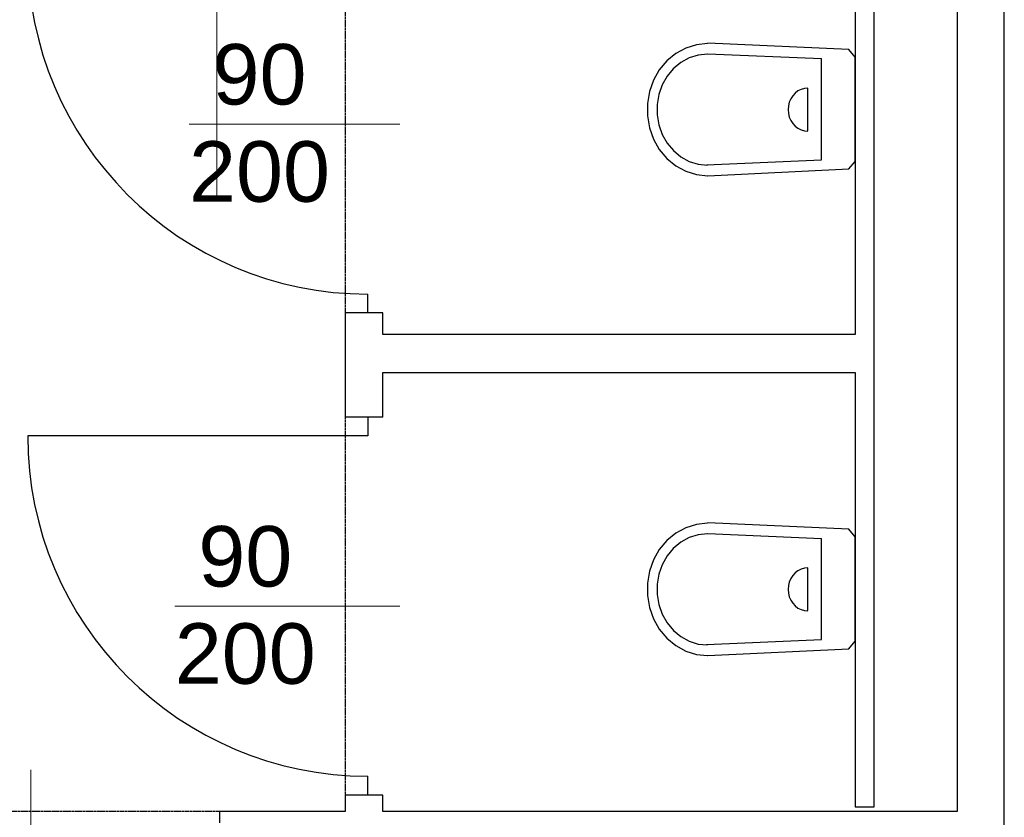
# Model space of a CAD drawing. Header units: millimetres. Extents: x -8838 to 31257, y -6224 to 3754.
# Tile 172 of 205: x 1176 to 1436, y -312 to -101. Entities that reach past the tile are written whole.
import ezdxf
from ezdxf.enums import TextEntityAlignment as Align

# ---------------------------------------------------------------- set-up
doc = ezdxf.new("R2010")
doc.units = ezdxf.units.MM
doc.header["$LTSCALE"] = 10
doc.header["$MEASUREMENT"] = 0
for name, pattern in [('rzut 2 pietra$0$ArchiTECH.PC 1. Line Type', [0.004, 0.003, -0.001]), ('rzut 2 pietra$0$ArchiTECH.PC Solid Line Type', [0]), ('SUFIT_2 PIETRO$0$ArchiTECH.PC 1. Line Type', [0.004, 0.003, -0.001]), ('SUFIT_2 PIETRO$0$ArchiTECH.PC Solid Line Type', [0])]:
    doc.linetypes.add(name, pattern=pattern)
doc.layers.add('IS_ARCH', color=254, linetype='CONTINUOUS', lineweight=18)
doc.layers.add('SUFIT_2 PIETRO$0$INWENTARYZACJA', color=254, linetype='CONTINUOUS')
doc.styles.add('rzut 2 pietra$0$ArchiTECHStyle1', font='arial.ttf', dxfattribs={"height": 0.16})

msp = doc.modelspace()

# ---------------------------------------------------------------- linework, layer by layer
at = {"layer": 'IS_ARCH', "linetype": 'rzut 2 pietra$0$ArchiTECH.PC Solid Line Type'}
for p, q in [((1228.09, 161.07), (1228.09, -148.81)), ((1402, -309), (1402, 60)), ((1423.93, -15.92), (1423.93, -310.23)), ((1436.43, -583.83), (1436.43, -15.92)), ((1397, -67), (1397, -184)), ((1352.12, -108.2), (1349.48, -109.64)), ((1352.12, -108.2), (1349.48, -109.64)), ((1354.96, -107.31), (1352.12, -108.2)), ((1354.96, -107.31), (1352.12, -108.2)), ((1357.9, -107), (1354.96, -107.31)), ((1357.9, -107), (1354.96, -107.31)), ((1395.26, -108.6), (1357.95, -106.9)), ((1395.26, -108.6), (1357.95, -106.9)), ((1397, -110.6), (1395.26, -108.6)), ((1397, -110.6), (1395.26, -108.6)), ((1347.13, -111.59), (1345.14, -113.97)), ((1347.13, -111.59), (1345.14, -113.97)), ((1349.48, -109.64), (1347.13, -111.59)), ((1349.48, -109.64), (1347.13, -111.59)), ((1350.83, -112.02), (1348.85, -113.66)), ((1350.83, -112.02), (1348.85, -113.66)), ((1353.05, -110.81), (1350.83, -112.02)), ((1353.05, -110.81), (1350.83, -112.02)), ((1355.43, -110.06), (1353.05, -110.81)), ((1355.43, -110.06), (1353.05, -110.81)), ((1357.9, -109.8), (1355.43, -110.06)), ((1357.9, -109.8), (1355.43, -110.06)), ((1357.95, -109.7), (1388.02, -111)), ((1357.95, -109.7), (1388.02, -111)), ((1388.02, -137.8), (1388.02, -111)), ((1388.02, -137.8), (1388.02, -111)), ((1397, -138.4), (1397, -110.5)), ((1397, -138.4), (1397, -110.5)), ((1345.14, -113.97), (1343.58, -116.71)), ((1345.14, -113.97), (1343.58, -116.71)), ((1348.85, -113.66), (1347.18, -115.66)), ((1348.85, -113.66), (1347.18, -115.66)), ((1343.58, -116.71), (1342.52, -119.72)), ((1343.58, -116.71), (1342.52, -119.72)), ((1347.18, -115.66), (1345.88, -117.96)), ((1347.18, -115.66), (1345.88, -117.96)), ((1342.52, -119.72), (1341.98, -122.89)), ((1342.52, -119.72), (1341.98, -122.89)), ((1345.88, -117.96), (1344.99, -120.49)), ((1345.88, -117.96), (1344.99, -120.49)), ((1381.83, -119.56), (1381.08, -120.13)), ((1381.83, -119.56), (1381.08, -120.13)), ((1382.65, -119.14), (1381.83, -119.56)), ((1382.65, -119.14), (1381.83, -119.56)), ((1383.53, -118.89), (1382.65, -119.14)), ((1383.53, -118.89), (1382.65, -119.14)), ((1384.44, -118.8), (1383.53, -118.89)), ((1384.44, -118.8), (1383.53, -118.89)), ((1384.44, -130.1), (1384.44, -118.8)), ((1384.44, -130.1), (1384.44, -118.8)), ((1344.99, -120.49), (1344.53, -123.15)), ((1344.99, -120.49), (1344.53, -123.15)), ((1379.92, -121.65), (1379.53, -122.55)), ((1379.92, -121.65), (1379.53, -122.55)), ((1380.44, -120.84), (1379.92, -121.65)), ((1380.44, -120.84), (1379.92, -121.65)), ((1381.08, -120.13), (1380.44, -120.84)), ((1381.08, -120.13), (1380.44, -120.84)), ((1341.98, -122.89), (1341.98, -126.11)), ((1341.98, -122.89), (1341.98, -126.11)), ((1344.53, -123.15), (1344.53, -125.86)), ((1344.53, -123.15), (1344.53, -125.86)), ((1379.3, -123.51), (1379.22, -124.5)), ((1379.3, -123.51), (1379.22, -124.5)), ((1379.22, -124.5), (1379.3, -125.49)), ((1379.22, -124.5), (1379.3, -125.49)), ((1379.53, -122.55), (1379.3, -123.51)), ((1379.53, -122.55), (1379.3, -123.51)), ((1341.98, -126.11), (1342.52, -129.28)), ((1341.98, -126.11), (1342.52, -129.28)), ((1344.53, -125.86), (1344.99, -128.52)), ((1344.53, -125.86), (1344.99, -128.52)), ((1379.3, -125.49), (1379.53, -126.45)), ((1379.3, -125.49), (1379.53, -126.45)), ((1379.53, -126.45), (1379.92, -127.35)), ((1379.53, -126.45), (1379.92, -127.35)), ((1379.92, -127.35), (1380.44, -128.16)), ((1379.92, -127.35), (1380.44, -128.16)), ((1276.45, -128.3), (1220.7, -128.3)), ((1342.52, -129.28), (1343.58, -132.29)), ((1342.52, -129.28), (1343.58, -132.29)), ((1344.99, -128.52), (1345.88, -131.04)), ((1344.99, -128.52), (1345.88, -131.04)), ((1380.44, -128.16), (1381.08, -128.87)), ((1380.44, -128.16), (1381.08, -128.87)), ((1381.08, -128.87), (1381.83, -129.44)), ((1381.08, -128.87), (1381.83, -129.44)), ((1381.83, -129.44), (1382.65, -129.86)), ((1381.83, -129.44), (1382.65, -129.86)), ((1382.65, -129.86), (1383.53, -130.11)), ((1382.65, -129.86), (1383.53, -130.11)), ((1383.53, -130.11), (1384.44, -130.2)), ((1383.53, -130.11), (1384.44, -130.2)), ((1343.58, -132.29), (1345.14, -135.03)), ((1343.58, -132.29), (1345.14, -135.03)), ((1345.88, -131.04), (1347.19, -133.35)), ((1345.88, -131.04), (1347.19, -133.35)), ((1345.14, -135.03), (1347.13, -137.41)), ((1345.14, -135.03), (1347.13, -137.41)), ((1347.19, -133.35), (1348.86, -135.35)), ((1347.19, -133.35), (1348.86, -135.35)), ((1348.86, -135.35), (1350.84, -136.98)), ((1348.86, -135.35), (1350.84, -136.98)), ((1347.13, -137.41), (1349.48, -139.36)), ((1347.13, -137.41), (1349.48, -139.36)), ((1350.84, -136.98), (1353.06, -138.2)), ((1350.84, -136.98), (1353.06, -138.2)), ((1357.67, -139.1), (1388.02, -137.8)), ((1357.67, -139.1), (1388.02, -137.8)), ((1349.48, -139.36), (1352.12, -140.8)), ((1349.48, -139.36), (1352.12, -140.8)), ((1353.06, -138.2), (1355.44, -138.94)), ((1353.06, -138.2), (1355.44, -138.94)), ((1355.44, -138.94), (1357.91, -139.2)), ((1355.44, -138.94), (1357.91, -139.2)), ((1357.95, -142), (1395.26, -140.2)), ((1357.95, -142), (1395.26, -140.2)), ((1395.26, -140.2), (1397, -138.2)), ((1395.26, -140.2), (1397, -138.2)), ((1352.12, -140.8), (1354.96, -141.69)), ((1352.12, -140.8), (1354.96, -141.69)), ((1354.96, -141.69), (1357.9, -142)), ((1354.96, -141.69), (1357.9, -142)), ((1268, -178.3), (1268, -173.3)), ((1262, -178.3), (1262, -205.84)), ((1268, -178.3), (1262, -178.3)), ((1272, -178.3), (1268, -178.3)), ((1272, -184), (1272, -178.3)), ((1397, -184), (1272, -184)), ((1272, -194), (1397, -194)), ((1272, -205.84), (1272, -194)), ((1397, -194), (1397, -309)), ((1268, -205.84), (1262, -205.84)), ((1272, -205.84), (1268, -205.84)), ((1268, -205.84), (1268, -210.84)), ((1268, -210.84), (1178, -210.84)), ((1354.96, -234.24), (1352.12, -235.13)), ((1354.96, -234.24), (1352.12, -235.13)), ((1357.9, -233.93), (1354.96, -234.24)), ((1357.9, -233.93), (1354.96, -234.24)), ((1395.26, -235.53), (1357.95, -233.83)), ((1395.26, -235.53), (1357.95, -233.83)), ((1349.48, -236.57), (1347.13, -238.52)), ((1349.48, -236.57), (1347.13, -238.52)), ((1352.12, -235.13), (1349.48, -236.57)), ((1352.12, -235.13), (1349.48, -236.57)), ((1355.43, -236.99), (1353.05, -237.74)), ((1355.43, -236.99), (1353.05, -237.74)), ((1357.9, -236.73), (1355.43, -236.99)), ((1357.9, -236.73), (1355.43, -236.99)), ((1357.95, -236.63), (1388.02, -237.93)), ((1357.95, -236.63), (1388.02, -237.93)), ((1397, -237.53), (1395.26, -235.53)), ((1397, -237.53), (1395.26, -235.53)), ((1347.13, -238.52), (1345.14, -240.9)), ((1347.13, -238.52), (1345.14, -240.9)), ((1350.83, -238.95), (1348.85, -240.59)), ((1350.83, -238.95), (1348.85, -240.59)), ((1353.05, -237.74), (1350.83, -238.95)), ((1353.05, -237.74), (1350.83, -238.95)), ((1388.02, -264.73), (1388.02, -237.93)), ((1388.02, -264.73), (1388.02, -237.93)), ((1397, -265.33), (1397, -237.43)), ((1397, -265.33), (1397, -237.43)), ((1345.14, -240.9), (1343.58, -243.65)), ((1345.14, -240.9), (1343.58, -243.65)), ((1348.85, -240.59), (1347.18, -242.59)), ((1348.85, -240.59), (1347.18, -242.59)), ((1343.58, -243.65), (1342.52, -246.65)), ((1343.58, -243.65), (1342.52, -246.65)), ((1345.88, -244.9), (1344.99, -247.42)), ((1345.88, -244.9), (1344.99, -247.42)), ((1347.18, -242.59), (1345.88, -244.9)), ((1347.18, -242.59), (1345.88, -244.9)), ((1342.52, -246.65), (1341.98, -249.82)), ((1342.52, -246.65), (1341.98, -249.82)), ((1344.99, -247.42), (1344.53, -250.08)), ((1344.99, -247.42), (1344.53, -250.08)), ((1381.08, -247.07), (1380.44, -247.77)), ((1381.08, -247.07), (1380.44, -247.77)), ((1381.83, -246.5), (1381.08, -247.07)), ((1381.83, -246.5), (1381.08, -247.07)), ((1382.65, -246.08), (1381.83, -246.5)), ((1382.65, -246.08), (1381.83, -246.5)), ((1383.53, -245.82), (1382.65, -246.08)), ((1383.53, -245.82), (1382.65, -246.08)), ((1384.44, -245.73), (1383.53, -245.82)), ((1384.44, -245.73), (1383.53, -245.82)), ((1384.44, -257.03), (1384.44, -245.73)), ((1384.44, -257.03), (1384.44, -245.73)), ((1341.98, -249.82), (1341.98, -253.05)), ((1341.98, -249.82), (1341.98, -253.05)), ((1344.53, -250.08), (1344.53, -252.79)), ((1344.53, -250.08), (1344.53, -252.79)), ((1379.53, -249.48), (1379.3, -250.44)), ((1379.53, -249.48), (1379.3, -250.44)), ((1379.92, -248.58), (1379.53, -249.48)), ((1379.92, -248.58), (1379.53, -249.48)), ((1380.44, -247.77), (1379.92, -248.58)), ((1380.44, -247.77), (1379.92, -248.58)), ((1379.3, -250.44), (1379.22, -251.43)), ((1379.3, -250.44), (1379.22, -251.43)), ((1379.22, -251.43), (1379.3, -252.42)), ((1379.22, -251.43), (1379.3, -252.42)), ((1379.3, -252.42), (1379.53, -253.38)), ((1379.3, -252.42), (1379.53, -253.38)), ((1341.98, -253.05), (1342.52, -256.22)), ((1341.98, -253.05), (1342.52, -256.22)), ((1344.53, -252.79), (1344.99, -255.45)), ((1344.53, -252.79), (1344.99, -255.45)), ((1379.53, -253.38), (1379.92, -254.28)), ((1379.53, -253.38), (1379.92, -254.28)), ((1379.92, -254.28), (1380.44, -255.1)), ((1379.92, -254.28), (1380.44, -255.1)), ((1380.44, -255.1), (1381.08, -255.8)), ((1380.44, -255.1), (1381.08, -255.8)), ((1276.45, -255.84), (1216.93, -255.84)), ((1342.52, -256.22), (1343.58, -259.22)), ((1342.52, -256.22), (1343.58, -259.22)), ((1344.99, -255.45), (1345.88, -257.98)), ((1344.99, -255.45), (1345.88, -257.98)), ((1381.08, -255.8), (1381.83, -256.37)), ((1381.08, -255.8), (1381.83, -256.37)), ((1381.83, -256.37), (1382.65, -256.79)), ((1381.83, -256.37), (1382.65, -256.79)), ((1382.65, -256.79), (1383.53, -257.05)), ((1382.65, -256.79), (1383.53, -257.05)), ((1383.53, -257.05), (1384.44, -257.13)), ((1383.53, -257.05), (1384.44, -257.13)), ((1343.58, -259.22), (1345.14, -261.96)), ((1343.58, -259.22), (1345.14, -261.96)), ((1345.88, -257.98), (1347.19, -260.28)), ((1345.88, -257.98), (1347.19, -260.28)), ((1347.19, -260.28), (1348.86, -262.28)), ((1347.19, -260.28), (1348.86, -262.28)), ((1345.14, -261.96), (1347.13, -264.35)), ((1345.14, -261.96), (1347.13, -264.35)), ((1348.86, -262.28), (1350.84, -263.92)), ((1348.86, -262.28), (1350.84, -263.92)), ((1347.13, -264.35), (1349.48, -266.3)), ((1347.13, -264.35), (1349.48, -266.3)), ((1350.84, -263.92), (1353.06, -265.13)), ((1350.84, -263.92), (1353.06, -265.13)), ((1353.06, -265.13), (1355.44, -265.88)), ((1353.06, -265.13), (1355.44, -265.88)), ((1357.67, -266.03), (1388.02, -264.73)), ((1357.67, -266.03), (1388.02, -264.73)), ((1395.26, -267.13), (1397, -265.13)), ((1395.26, -267.13), (1397, -265.13)), ((1349.48, -266.3), (1352.12, -267.74)), ((1349.48, -266.3), (1352.12, -267.74)), ((1352.12, -267.74), (1354.96, -268.63)), ((1352.12, -267.74), (1354.96, -268.63)), ((1355.44, -265.88), (1357.91, -266.13)), ((1355.44, -265.88), (1357.91, -266.13)), ((1357.95, -268.93), (1395.26, -267.13)), ((1357.95, -268.93), (1395.26, -267.13)), ((1354.96, -268.63), (1357.9, -268.93)), ((1354.96, -268.63), (1357.9, -268.93)), ((1178.85, -299.15), (1178.85, -377)), ((1268, -305.84), (1268, -300.84)), ((1262, -305.84), (1262, -310.23)), ((1268, -305.84), (1262, -305.84)), ((1272, -305.84), (1268, -305.84)), ((1272, -310.23), (1272, -305.84)), ((1397, -309), (1402, -309)), ((1262, -310.23), (1228.85, -310.23)), ((1228.85, -313.23), (1228.85, -310.23)), ((1423.93, -310.23), (1272, -310.23))]:
    msp.add_line(p, q, dxfattribs=at)
at = {"layer": 'IS_ARCH', "linetype": 'rzut 2 pietra$0$ArchiTECH.PC 1. Line Type'}
for p, q in [((1262, -78.3), (1262, -178.3)), ((1262, -205.84), (1262, -305.84)), ((1228.85, -310.23), (1128.85, -310.23))]:
    msp.add_line(p, q, dxfattribs=at)
at = {"layer": 'IS_ARCH', "linetype": 'rzut 2 pietra$0$ArchiTECH.PC Solid Line Type'}
for centre in [(1268, -83.3), (1268, -210.84)]:
    msp.add_arc(centre, 90, 180, 270, dxfattribs=at)
at = {"layer": 'SUFIT_2 PIETRO$0$INWENTARYZACJA', "linetype": 'SUFIT_2 PIETRO$0$ArchiTECH.PC Solid Line Type'}
for p, q in [((1402, -309), (1402, 60)), ((1423.93, -15.92), (1423.93, -310.23)), ((1436.43, -583.83), (1436.43, -15.92)), ((1397, -67), (1397, -184)), ((1352.12, -108.2), (1349.48, -109.64)), ((1352.12, -108.2), (1349.48, -109.64)), ((1354.96, -107.31), (1352.12, -108.2)), ((1354.96, -107.31), (1352.12, -108.2)), ((1357.9, -107), (1354.96, -107.31)), ((1357.9, -107), (1354.96, -107.31)), ((1395.26, -108.6), (1357.95, -106.9)), ((1395.26, -108.6), (1357.95, -106.9)), ((1397, -110.6), (1395.26, -108.6)), ((1397, -110.6), (1395.26, -108.6)), ((1347.13, -111.59), (1345.14, -113.97)), ((1347.13, -111.59), (1345.14, -113.97)), ((1349.48, -109.64), (1347.13, -111.59)), ((1349.48, -109.64), (1347.13, -111.59)), ((1350.83, -112.02), (1348.85, -113.66)), ((1350.83, -112.02), (1348.85, -113.66)), ((1353.05, -110.81), (1350.83, -112.02)), ((1353.05, -110.81), (1350.83, -112.02)), ((1355.43, -110.06), (1353.05, -110.81)), ((1355.43, -110.06), (1353.05, -110.81)), ((1357.9, -109.8), (1355.43, -110.06)), ((1357.9, -109.8), (1355.43, -110.06)), ((1357.95, -109.7), (1388.02, -111)), ((1357.95, -109.7), (1388.02, -111)), ((1388.02, -137.8), (1388.02, -111)), ((1388.02, -137.8), (1388.02, -111)), ((1397, -138.4), (1397, -110.5)), ((1397, -138.4), (1397, -110.5)), ((1345.14, -113.97), (1343.58, -116.71)), ((1345.14, -113.97), (1343.58, -116.71)), ((1348.85, -113.66), (1347.18, -115.66)), ((1348.85, -113.66), (1347.18, -115.66)), ((1343.58, -116.71), (1342.52, -119.72)), ((1343.58, -116.71), (1342.52, -119.72)), ((1347.18, -115.66), (1345.88, -117.96)), ((1347.18, -115.66), (1345.88, -117.96)), ((1342.52, -119.72), (1341.98, -122.89)), ((1342.52, -119.72), (1341.98, -122.89)), ((1345.88, -117.96), (1344.99, -120.49)), ((1345.88, -117.96), (1344.99, -120.49)), ((1381.83, -119.56), (1381.08, -120.13)), ((1381.83, -119.56), (1381.08, -120.13)), ((1382.65, -119.14), (1381.83, -119.56)), ((1382.65, -119.14), (1381.83, -119.56)), ((1383.53, -118.89), (1382.65, -119.14)), ((1383.53, -118.89), (1382.65, -119.14)), ((1384.44, -118.8), (1383.53, -118.89)), ((1384.44, -118.8), (1383.53, -118.89)), ((1384.44, -130.1), (1384.44, -118.8)), ((1384.44, -130.1), (1384.44, -118.8)), ((1344.99, -120.49), (1344.53, -123.15)), ((1344.99, -120.49), (1344.53, -123.15)), ((1379.92, -121.65), (1379.53, -122.55)), ((1379.92, -121.65), (1379.53, -122.55)), ((1380.44, -120.84), (1379.92, -121.65)), ((1380.44, -120.84), (1379.92, -121.65)), ((1381.08, -120.13), (1380.44, -120.84)), ((1381.08, -120.13), (1380.44, -120.84)), ((1341.98, -122.89), (1341.98, -126.11)), ((1341.98, -122.89), (1341.98, -126.11)), ((1344.53, -123.15), (1344.53, -125.86)), ((1344.53, -123.15), (1344.53, -125.86)), ((1379.3, -123.51), (1379.22, -124.5)), ((1379.3, -123.51), (1379.22, -124.5)), ((1379.22, -124.5), (1379.3, -125.49)), ((1379.22, -124.5), (1379.3, -125.49)), ((1379.53, -122.55), (1379.3, -123.51)), ((1379.53, -122.55), (1379.3, -123.51)), ((1341.98, -126.11), (1342.52, -129.28)), ((1341.98, -126.11), (1342.52, -129.28)), ((1344.53, -125.86), (1344.99, -128.52)), ((1344.53, -125.86), (1344.99, -128.52)), ((1379.3, -125.49), (1379.53, -126.45)), ((1379.3, -125.49), (1379.53, -126.45)), ((1379.53, -126.45), (1379.92, -127.35)), ((1379.53, -126.45), (1379.92, -127.35)), ((1379.92, -127.35), (1380.44, -128.16)), ((1379.92, -127.35), (1380.44, -128.16)), ((1342.52, -129.28), (1343.58, -132.29)), ((1342.52, -129.28), (1343.58, -132.29)), ((1344.99, -128.52), (1345.88, -131.04)), ((1344.99, -128.52), (1345.88, -131.04)), ((1380.44, -128.16), (1381.08, -128.87)), ((1380.44, -128.16), (1381.08, -128.87)), ((1381.08, -128.87), (1381.83, -129.44)), ((1381.08, -128.87), (1381.83, -129.44)), ((1381.83, -129.44), (1382.65, -129.86)), ((1381.83, -129.44), (1382.65, -129.86)), ((1382.65, -129.86), (1383.53, -130.11)), ((1382.65, -129.86), (1383.53, -130.11)), ((1383.53, -130.11), (1384.44, -130.2)), ((1383.53, -130.11), (1384.44, -130.2)), ((1343.58, -132.29), (1345.14, -135.03)), ((1343.58, -132.29), (1345.14, -135.03)), ((1345.88, -131.04), (1347.19, -133.35)), ((1345.88, -131.04), (1347.19, -133.35)), ((1345.14, -135.03), (1347.13, -137.41)), ((1345.14, -135.03), (1347.13, -137.41)), ((1347.19, -133.35), (1348.86, -135.35)), ((1347.19, -133.35), (1348.86, -135.35)), ((1348.86, -135.35), (1350.84, -136.98)), ((1348.86, -135.35), (1350.84, -136.98)), ((1347.13, -137.41), (1349.48, -139.36)), ((1347.13, -137.41), (1349.48, -139.36)), ((1350.84, -136.98), (1353.06, -138.2)), ((1350.84, -136.98), (1353.06, -138.2)), ((1357.67, -139.1), (1388.02, -137.8)), ((1357.67, -139.1), (1388.02, -137.8)), ((1349.48, -139.36), (1352.12, -140.8)), ((1349.48, -139.36), (1352.12, -140.8)), ((1353.06, -138.2), (1355.44, -138.94)), ((1353.06, -138.2), (1355.44, -138.94)), ((1355.44, -138.94), (1357.91, -139.2)), ((1355.44, -138.94), (1357.91, -139.2)), ((1357.95, -142), (1395.26, -140.2)), ((1357.95, -142), (1395.26, -140.2)), ((1395.26, -140.2), (1397, -138.2)), ((1395.26, -140.2), (1397, -138.2)), ((1352.12, -140.8), (1354.96, -141.69)), ((1352.12, -140.8), (1354.96, -141.69)), ((1354.96, -141.69), (1357.9, -142)), ((1354.96, -141.69), (1357.9, -142)), ((1268, -178.3), (1268, -173.3)), ((1262, -178.3), (1262, -205.84)), ((1268, -178.3), (1262, -178.3)), ((1272, -178.3), (1268, -178.3)), ((1272, -184), (1272, -178.3)), ((1397, -184), (1272, -184)), ((1272, -194), (1397, -194)), ((1272, -205.84), (1272, -194)), ((1397, -194), (1397, -309)), ((1268, -205.84), (1262, -205.84)), ((1272, -205.84), (1268, -205.84)), ((1268, -205.84), (1268, -210.84)), ((1268, -210.84), (1178, -210.84)), ((1354.96, -234.24), (1352.12, -235.13)), ((1354.96, -234.24), (1352.12, -235.13)), ((1357.9, -233.93), (1354.96, -234.24)), ((1357.9, -233.93), (1354.96, -234.24)), ((1395.26, -235.53), (1357.95, -233.83)), ((1395.26, -235.53), (1357.95, -233.83)), ((1349.48, -236.57), (1347.13, -238.52)), ((1349.48, -236.57), (1347.13, -238.52)), ((1352.12, -235.13), (1349.48, -236.57)), ((1352.12, -235.13), (1349.48, -236.57)), ((1355.43, -236.99), (1353.05, -237.74)), ((1355.43, -236.99), (1353.05, -237.74)), ((1357.9, -236.73), (1355.43, -236.99)), ((1357.9, -236.73), (1355.43, -236.99)), ((1357.95, -236.63), (1388.02, -237.93)), ((1357.95, -236.63), (1388.02, -237.93)), ((1397, -237.53), (1395.26, -235.53)), ((1397, -237.53), (1395.26, -235.53)), ((1347.13, -238.52), (1345.14, -240.9)), ((1347.13, -238.52), (1345.14, -240.9)), ((1350.83, -238.95), (1348.85, -240.59)), ((1350.83, -238.95), (1348.85, -240.59)), ((1353.05, -237.74), (1350.83, -238.95)), ((1353.05, -237.74), (1350.83, -238.95)), ((1388.02, -264.73), (1388.02, -237.93)), ((1388.02, -264.73), (1388.02, -237.93)), ((1397, -265.33), (1397, -237.43)), ((1397, -265.33), (1397, -237.43)), ((1345.14, -240.9), (1343.58, -243.65)), ((1345.14, -240.9), (1343.58, -243.65)), ((1348.85, -240.59), (1347.18, -242.59)), ((1348.85, -240.59), (1347.18, -242.59)), ((1343.58, -243.65), (1342.52, -246.65)), ((1343.58, -243.65), (1342.52, -246.65)), ((1345.88, -244.9), (1344.99, -247.42)), ((1345.88, -244.9), (1344.99, -247.42)), ((1347.18, -242.59), (1345.88, -244.9)), ((1347.18, -242.59), (1345.88, -244.9)), ((1342.52, -246.65), (1341.98, -249.82)), ((1342.52, -246.65), (1341.98, -249.82)), ((1344.99, -247.42), (1344.53, -250.08)), ((1344.99, -247.42), (1344.53, -250.08)), ((1381.08, -247.07), (1380.44, -247.77)), ((1381.08, -247.07), (1380.44, -247.77)), ((1381.83, -246.5), (1381.08, -247.07)), ((1381.83, -246.5), (1381.08, -247.07)), ((1382.65, -246.08), (1381.83, -246.5)), ((1382.65, -246.08), (1381.83, -246.5)), ((1383.53, -245.82), (1382.65, -246.08)), ((1383.53, -245.82), (1382.65, -246.08)), ((1384.44, -245.73), (1383.53, -245.82)), ((1384.44, -245.73), (1383.53, -245.82)), ((1384.44, -257.03), (1384.44, -245.73)), ((1384.44, -257.03), (1384.44, -245.73)), ((1341.98, -249.82), (1341.98, -253.05)), ((1341.98, -249.82), (1341.98, -253.05)), ((1344.53, -250.08), (1344.53, -252.79)), ((1344.53, -250.08), (1344.53, -252.79)), ((1379.53, -249.48), (1379.3, -250.44)), ((1379.53, -249.48), (1379.3, -250.44)), ((1379.92, -248.58), (1379.53, -249.48)), ((1379.92, -248.58), (1379.53, -249.48)), ((1380.44, -247.77), (1379.92, -248.58)), ((1380.44, -247.77), (1379.92, -248.58)), ((1379.3, -250.44), (1379.22, -251.43)), ((1379.3, -250.44), (1379.22, -251.43)), ((1379.22, -251.43), (1379.3, -252.42)), ((1379.22, -251.43), (1379.3, -252.42)), ((1379.3, -252.42), (1379.53, -253.38)), ((1379.3, -252.42), (1379.53, -253.38)), ((1341.98, -253.05), (1342.52, -256.22)), ((1341.98, -253.05), (1342.52, -256.22)), ((1344.53, -252.79), (1344.99, -255.45)), ((1344.53, -252.79), (1344.99, -255.45)), ((1379.53, -253.38), (1379.92, -254.28)), ((1379.53, -253.38), (1379.92, -254.28)), ((1379.92, -254.28), (1380.44, -255.1)), ((1379.92, -254.28), (1380.44, -255.1)), ((1380.44, -255.1), (1381.08, -255.8)), ((1380.44, -255.1), (1381.08, -255.8)), ((1342.52, -256.22), (1343.58, -259.22)), ((1342.52, -256.22), (1343.58, -259.22)), ((1344.99, -255.45), (1345.88, -257.98)), ((1344.99, -255.45), (1345.88, -257.98)), ((1381.08, -255.8), (1381.83, -256.37)), ((1381.08, -255.8), (1381.83, -256.37)), ((1381.83, -256.37), (1382.65, -256.79)), ((1381.83, -256.37), (1382.65, -256.79)), ((1382.65, -256.79), (1383.53, -257.05)), ((1382.65, -256.79), (1383.53, -257.05)), ((1383.53, -257.05), (1384.44, -257.13)), ((1383.53, -257.05), (1384.44, -257.13)), ((1343.58, -259.22), (1345.14, -261.96)), ((1343.58, -259.22), (1345.14, -261.96)), ((1345.88, -257.98), (1347.19, -260.28)), ((1345.88, -257.98), (1347.19, -260.28)), ((1347.19, -260.28), (1348.86, -262.28)), ((1347.19, -260.28), (1348.86, -262.28)), ((1345.14, -261.96), (1347.13, -264.35)), ((1345.14, -261.96), (1347.13, -264.35)), ((1348.86, -262.28), (1350.84, -263.92)), ((1348.86, -262.28), (1350.84, -263.92)), ((1347.13, -264.35), (1349.48, -266.3)), ((1347.13, -264.35), (1349.48, -266.3)), ((1350.84, -263.92), (1353.06, -265.13)), ((1350.84, -263.92), (1353.06, -265.13)), ((1353.06, -265.13), (1355.44, -265.88)), ((1353.06, -265.13), (1355.44, -265.88)), ((1357.67, -266.03), (1388.02, -264.73)), ((1357.67, -266.03), (1388.02, -264.73)), ((1395.26, -267.13), (1397, -265.13)), ((1395.26, -267.13), (1397, -265.13)), ((1349.48, -266.3), (1352.12, -267.74)), ((1349.48, -266.3), (1352.12, -267.74)), ((1352.12, -267.74), (1354.96, -268.63)), ((1352.12, -267.74), (1354.96, -268.63)), ((1355.44, -265.88), (1357.91, -266.13)), ((1355.44, -265.88), (1357.91, -266.13)), ((1357.95, -268.93), (1395.26, -267.13)), ((1357.95, -268.93), (1395.26, -267.13)), ((1354.96, -268.63), (1357.9, -268.93)), ((1354.96, -268.63), (1357.9, -268.93)), ((1268, -305.84), (1268, -300.84)), ((1262, -305.84), (1262, -310.23)), ((1268, -305.84), (1262, -305.84)), ((1272, -305.84), (1268, -305.84)), ((1272, -310.23), (1272, -305.84)), ((1397, -309), (1402, -309)), ((1262, -310.23), (1228.85, -310.23)), ((1228.85, -313.23), (1228.85, -310.23)), ((1423.93, -310.23), (1272, -310.23))]:
    msp.add_line(p, q, dxfattribs=at)
at = {"layer": 'SUFIT_2 PIETRO$0$INWENTARYZACJA', "linetype": 'SUFIT_2 PIETRO$0$ArchiTECH.PC 1. Line Type'}
for p, q in [((1262, -78.3), (1262, -178.3)), ((1262, -205.84), (1262, -305.84)), ((1228.85, -310.23), (1128.85, -310.23))]:
    msp.add_line(p, q, dxfattribs=at)
at = {"layer": 'SUFIT_2 PIETRO$0$INWENTARYZACJA', "linetype": 'SUFIT_2 PIETRO$0$ArchiTECH.PC Solid Line Type'}
for centre in [(1268, -83.3), (1268, -210.84)]:
    msp.add_arc(centre, 90, 180, 270, dxfattribs=at)

# ---------------------------------------------------------------- texts
at = {"layer": 'IS_ARCH', "style": 'rzut 2 pietra$0$ArchiTECHStyle1'}
for s, p in [('90', (1226.92, -127.94)), ('200', (1220.7, -153.67)), ('90', (1223.15, -255.47)), ('200', (1216.93, -281.2))]:
    msp.add_text(s, height=16, dxfattribs=at).set_placement(p, align=Align.BOTTOM_LEFT)

doc.saveas('drawing.dxf')
